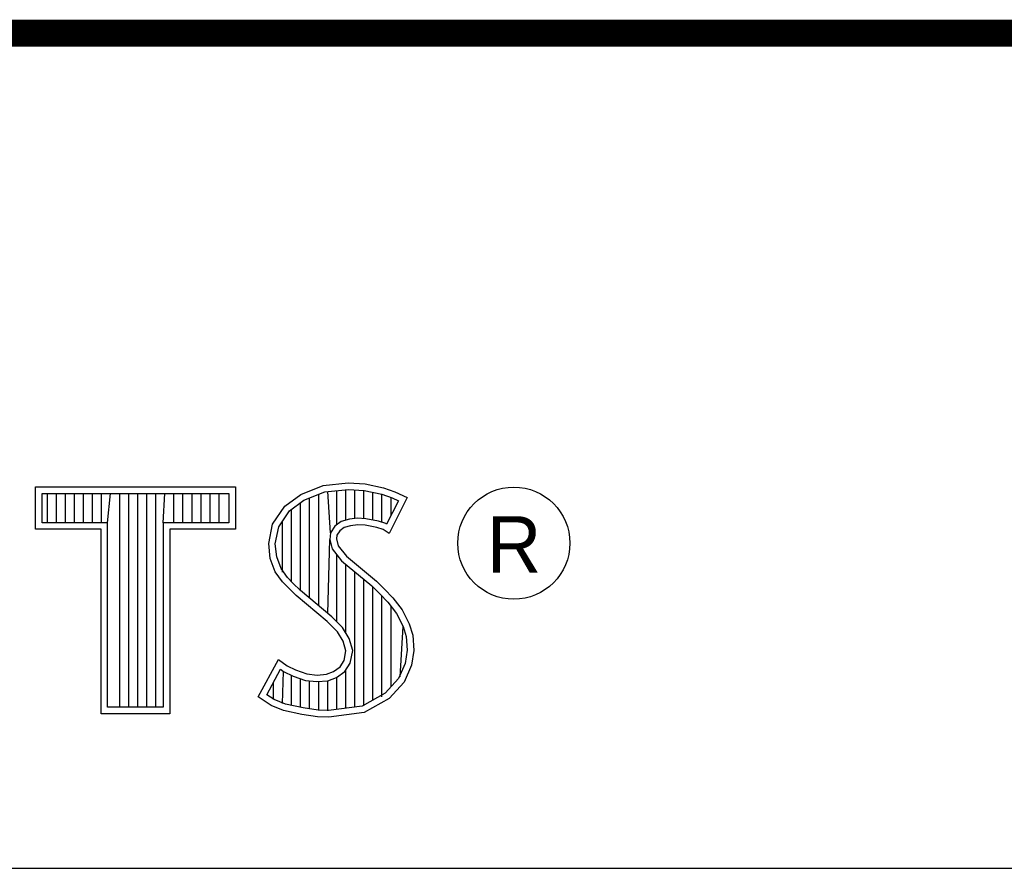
# Model space of a CAD drawing. Header units: inches. Extents: x 0 to 34, y 0 to 22.
# Tile 12 of 16: x 30.461 to 31.192, y 2.38 to 3.01. Entities that reach past the tile are written whole.
import ezdxf

# ---------------------------------------------------------------- set-up
doc = ezdxf.new("R2010")
doc.units = ezdxf.units.IN
doc.header["$LTSCALE"] = 1.87
doc.header["$MEASUREMENT"] = 0
doc.layers.get('0').update_dxf_attribs({"linetype": 'CONTINUOUS'})
doc.styles.get("Standard").update_dxf_attribs({"font": 'txt', "width": 0.8})

msp = doc.modelspace()

# ---------------------------------------------------------------- linework, layer by layer
at = {"color": 2, "linetype": 'CONTINUOUS'}
for p, q in [((28.3793, 3.00033), (33.5093, 3.00033)), ((30.47276, 2.66314), (30.62109, 2.66314)), ((30.47276, 2.63172), (30.47276, 2.66314)), ((30.62109, 2.66314), (30.62109, 2.63172)), ((30.66954, 2.65751), (30.68633, 2.66417)), ((30.68633, 2.66417), (30.70487, 2.6662)), ((30.68752, 2.65939), (30.70497, 2.6613)), ((30.6963, 2.63502), (30.6963, 2.66035)), ((30.70301, 2.63838), (30.70301, 2.66108)), ((30.70487, 2.6662), (30.71733, 2.66533)), ((30.70497, 2.6613), (30.71664, 2.66048)), ((30.70972, 2.63961), (30.70972, 2.66097)), ((30.71643, 2.63958), (30.71643, 2.6605)), ((30.71664, 2.66048), (30.72963, 2.65772)), ((30.71733, 2.66533), (30.73094, 2.66243)), ((30.73094, 2.66243), (30.73934, 2.65954)), ((30.47765, 2.65826), (30.61621, 2.65826)), ((30.47765, 2.6366), (30.47765, 2.65826)), ((30.48153, 2.6366), (30.48153, 2.65826)), ((30.48824, 2.6366), (30.48824, 2.65826)), ((30.49495, 2.6366), (30.49495, 2.65826)), ((30.50166, 2.6366), (30.50166, 2.65826)), ((30.50837, 2.6366), (30.50837, 2.65826)), ((30.51509, 2.6366), (30.51509, 2.65826)), ((30.5218, 2.6366), (30.5218, 2.65826)), ((30.52629, 2.6366), (30.52851, 2.65826)), ((30.53522, 2.49958), (30.53522, 2.65826)), ((30.54193, 2.49958), (30.54193, 2.65826)), ((30.54864, 2.49958), (30.54864, 2.65826)), ((30.55536, 2.49958), (30.55536, 2.65826)), ((30.56207, 2.49958), (30.56207, 2.65826)), ((30.56756, 2.6366), (30.56878, 2.65826)), ((30.57549, 2.6366), (30.57549, 2.65826)), ((30.5822, 2.6366), (30.5822, 2.65826)), ((30.58891, 2.6366), (30.58891, 2.65826)), ((30.59563, 2.6366), (30.59563, 2.65826)), ((30.60234, 2.6366), (30.60234, 2.65826)), ((30.60905, 2.6366), (30.60905, 2.65826)), ((30.61621, 2.65826), (30.61621, 2.6366)), ((30.65766, 2.64883), (30.66954, 2.65751)), ((30.66123, 2.64539), (30.67191, 2.6532)), ((30.67191, 2.6532), (30.68752, 2.65939)), ((30.67616, 2.58044), (30.67616, 2.65489)), ((30.68288, 2.57482), (30.68288, 2.65755)), ((30.69173, 2.62905), (30.68959, 2.65962)), ((30.72315, 2.63845), (30.72315, 2.6591)), ((30.72963, 2.65772), (30.7375, 2.65501)), ((30.72986, 2.63682), (30.72986, 2.65764)), ((30.742, 2.6529), (30.73332, 2.63554)), ((30.74861, 2.6552), (30.73528, 2.62856)), ((30.73657, 2.64204), (30.73657, 2.65533)), ((30.7375, 2.65501), (30.742, 2.6529)), ((30.73934, 2.65954), (30.74861, 2.6552)), ((30.64868, 2.63551), (30.65766, 2.64883)), ((30.65328, 2.63359), (30.66123, 2.64539)), ((30.66274, 2.59275), (30.66274, 2.6465)), ((30.66945, 2.58604), (30.66945, 2.65141)), ((30.70564, 2.63916), (30.6995, 2.63735)), ((30.71168, 2.63983), (30.70564, 2.63916)), ((30.71794, 2.6395), (30.71168, 2.63983)), ((30.72722, 2.63764), (30.71794, 2.6395)), ((30.52141, 2.63172), (30.47276, 2.63172)), ((30.52629, 2.6366), (30.47765, 2.6366)), ((30.52141, 2.4947), (30.52141, 2.63172)), ((30.52629, 2.49958), (30.52629, 2.6366)), ((30.61621, 2.6366), (30.56756, 2.6366)), ((30.56756, 2.6366), (30.56756, 2.49958)), ((30.62109, 2.63172), (30.57245, 2.63172)), ((30.57245, 2.63172), (30.57245, 2.4947)), ((30.64578, 2.62103), (30.64868, 2.63551)), ((30.65072, 2.6208), (30.65328, 2.63359)), ((30.65603, 2.59994), (30.65603, 2.63768)), ((30.69488, 2.63399), (30.69173, 2.62905)), ((30.6995, 2.63735), (30.69488, 2.63399)), ((30.6985, 2.63059), (30.69647, 2.6274)), ((30.70169, 2.6329), (30.6985, 2.63059)), ((30.70661, 2.63435), (30.70169, 2.6329)), ((30.71182, 2.63493), (30.70661, 2.63435)), ((30.71733, 2.63464), (30.71182, 2.63493)), ((30.72601, 2.6329), (30.71733, 2.63464)), ((30.73065, 2.63146), (30.72601, 2.6329)), ((30.7327, 2.63593), (30.72722, 2.63764)), ((30.73528, 2.62856), (30.73065, 2.63146)), ((30.73332, 2.63554), (30.7327, 2.63593)), ((30.68959, 2.5692), (30.69125, 2.62421)), ((30.69173, 2.62905), (30.69125, 2.62421)), ((30.69125, 2.62421), (30.69282, 2.61712)), ((30.69647, 2.6274), (30.69618, 2.62451)), ((30.69618, 2.62451), (30.69734, 2.6193)), ((30.64694, 2.61003), (30.64578, 2.62103)), ((30.65173, 2.61118), (30.65072, 2.6208)), ((30.69282, 2.61712), (30.69993, 2.60832)), ((30.69734, 2.6193), (30.70342, 2.61177)), ((30.65071, 2.60019), (30.64694, 2.61003)), ((30.65506, 2.60248), (30.65173, 2.61118)), ((30.6963, 2.56297), (30.6963, 2.61282)), ((30.70342, 2.61177), (30.72573, 2.59324)), ((30.65968, 2.5958), (30.65506, 2.60248)), ((30.69993, 2.60832), (30.72243, 2.58963)), ((30.70301, 2.55482), (30.70301, 2.60577)), ((30.65592, 2.59266), (30.65071, 2.60019)), ((30.66372, 2.59177), (30.65968, 2.5958)), ((30.70972, 2.49967), (30.70972, 2.60019)), ((30.71643, 2.50056), (30.71643, 2.59461)), ((30.66606, 2.58253), (30.65592, 2.59266)), ((30.66936, 2.58613), (30.66372, 2.59177)), ((30.72243, 2.58963), (30.72832, 2.58375)), ((30.72315, 2.50487), (30.72315, 2.58892)), ((30.72573, 2.59324), (30.73181, 2.58716)), ((30.73181, 2.58716), (30.73789, 2.58079)), ((30.68923, 2.56313), (30.66606, 2.58253)), ((30.69253, 2.56674), (30.66936, 2.58613)), ((30.72832, 2.58375), (30.73419, 2.5776)), ((30.72986, 2.50738), (30.72986, 2.58214)), ((30.73789, 2.58079), (30.74484, 2.57182)), ((30.73419, 2.5776), (30.74069, 2.56921)), ((30.73657, 2.51479), (30.73657, 2.57453)), ((30.70061, 2.55866), (30.69253, 2.56674)), ((30.74069, 2.56921), (30.74551, 2.55957)), ((30.74484, 2.57182), (30.75006, 2.5614)), ((30.69676, 2.5556), (30.68923, 2.56313)), ((30.70562, 2.55065), (30.70061, 2.55866)), ((30.74328, 2.52221), (30.74551, 2.55957)), ((30.74551, 2.55957), (30.74784, 2.55208)), ((30.75006, 2.5614), (30.75266, 2.553)), ((30.70111, 2.54866), (30.69676, 2.5556)), ((30.70815, 2.54161), (30.70562, 2.55065)), ((30.74784, 2.55208), (30.74862, 2.5419)), ((30.75266, 2.553), (30.75353, 2.54171)), ((30.70313, 2.54142), (30.70111, 2.54866)), ((30.70169, 2.53418), (30.70313, 2.54142)), ((30.7063, 2.53235), (30.70815, 2.54161)), ((30.74862, 2.5419), (30.74707, 2.5321)), ((30.75353, 2.54171), (30.75179, 2.53071)), ((30.63796, 2.50726), (30.65303, 2.53505)), ((30.65303, 2.53505), (30.6594, 2.53042)), ((30.6594, 2.53042), (30.66577, 2.52723)), ((30.69386, 2.52608), (30.69879, 2.52955)), ((30.69879, 2.52955), (30.70169, 2.53418)), ((30.70241, 2.52613), (30.7063, 2.53235)), ((30.74707, 2.5321), (30.74214, 2.52095)), ((30.75179, 2.53071), (30.74629, 2.51826)), ((30.64438, 2.50885), (30.65466, 2.52782)), ((30.65466, 2.52782), (30.65685, 2.52623)), ((30.65603, 2.50228), (30.65685, 2.52623)), ((30.65685, 2.52623), (30.66388, 2.52272)), ((30.66274, 2.50085), (30.66274, 2.52311)), ((30.66388, 2.52272), (30.67308, 2.51955)), ((30.66577, 2.52723), (30.67417, 2.52434)), ((30.66945, 2.49931), (30.66945, 2.5208)), ((30.67417, 2.52434), (30.6817, 2.52347)), ((30.6817, 2.52347), (30.68865, 2.52405)), ((30.68865, 2.52405), (30.69386, 2.52608)), ((30.68976, 2.51924), (30.69619, 2.52174)), ((30.69619, 2.52174), (30.70241, 2.52613)), ((30.6963, 2.4979), (30.6963, 2.52178)), ((30.70301, 2.49879), (30.70301, 2.52655)), ((30.74214, 2.52095), (30.7322, 2.50996)), ((30.64932, 2.50543), (30.64932, 2.51796)), ((30.67308, 2.51955), (30.68162, 2.51857)), ((30.67616, 2.4983), (30.67616, 2.51919)), ((30.68162, 2.51857), (30.68976, 2.51924)), ((30.68288, 2.49729), (30.68288, 2.51842)), ((30.68959, 2.49702), (30.68959, 2.51918)), ((30.74629, 2.51826), (30.73528, 2.5061)), ((30.64752, 2.50089), (30.63796, 2.50726)), ((30.64982, 2.50522), (30.64438, 2.50885)), ((30.7322, 2.50996), (30.71518, 2.50039)), ((30.56756, 2.49958), (30.52629, 2.49958)), ((30.65679, 2.49712), (30.64752, 2.50089)), ((30.65823, 2.50181), (30.64982, 2.50522)), ((30.67127, 2.49903), (30.65823, 2.50181)), ((30.68244, 2.49736), (30.67127, 2.49903)), ((30.71518, 2.50039), (30.69015, 2.49709)), ((30.73528, 2.5061), (30.71675, 2.49568)), ((30.57245, 2.4947), (30.52141, 2.4947)), ((30.6704, 2.49423), (30.65679, 2.49712)), ((30.68199, 2.49249), (30.6704, 2.49423)), ((30.69039, 2.4922), (30.68199, 2.49249)), ((30.69015, 2.49709), (30.68244, 2.49736)), ((30.71675, 2.49568), (30.69039, 2.4922)), ((28.72307, 2.38), (33.50002, 2.38))]:
    msp.add_line(p, q, dxfattribs=at)
at = {"color": 7, "linetype": 'CONTINUOUS', "const_width": 0.02}
msp.add_lwpolyline([(25.58002, 3), (33.50002, 3)], dxfattribs=at)
at = {"color": 2, "linetype": 'CONTINUOUS'}
msp.add_circle((30.82769, 2.62139), 0.04161, dxfattribs=at)

# ---------------------------------------------------------------- texts
msp.add_text('R', height=0.04198, dxfattribs=at).set_placement((30.80762, 2.59937))

doc.saveas('drawing.dxf')
